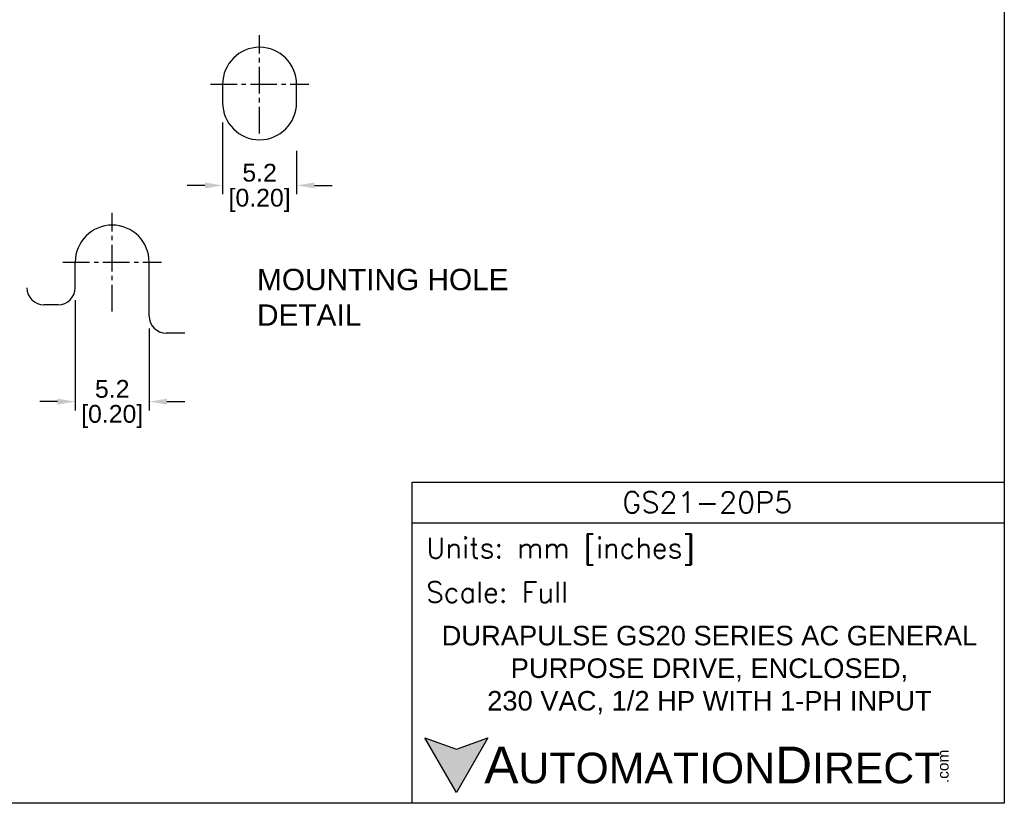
# Model space of a CAD drawing. Header units: inches. Extents: x 0 to 559, y 0 to 432.
# Tile 16 of 28: x 282 to 559, y 0 to 220. Entities that reach past the tile are written whole.
import ezdxf

# ---------------------------------------------------------------- set-up
doc = ezdxf.new("R2010")
doc.units = ezdxf.units.IN
doc.header["$LTSCALE"] = 10
doc.header["$MEASUREMENT"] = 0
doc.linetypes.add('CENTER2', pattern=[1.125, 0.75, -0.125, 0.125, -0.125])
for name, color, linetype in [('CENTERLINE', 40, 'CENTER2'), ('DIMENSIONS', 140, 'Continuous'), ('TEXT', 140, 'Continuous')]:
    doc.layers.add(name, color=color, linetype=linetype)
doc.styles.add('\\M+2ABAC\\M+2A6A11', font='txt')
doc.styles.add('ROMANS', font='romans.shx')
doc.styles.add('TEXTSTYLE_1', font='arial.ttf')
doc.dimstyles.get("Standard").update_dxf_attribs({"dimtxt": 5, "dimasz": 5, "dimexe": 2.5, "dimexo": 3.5, "dimgap": 1, "dimtad": 0, "dimtih": 1, "dimtoh": 1, "dimdec": 1, "dimzin": 0, "dimdsep": 46, "dimtxsty": 'Standard', "dimcen": 0, "dimadec": 0, "dimazin": 0, "dimtfac": 1, "dimtdec": 1, "dimtofl": 0, "dimtmove": 0, "dimatfit": 3, "dimfxl": 0, "dimtolj": 1, "dimtzin": 0, "dimarcsym": 0})

# ---------------------------------------------------------------- blocks, each defined once
blk = doc.blocks.new('*D13')
at = {"layer": 'DEFPOINTS', "color": 0}
for p in [(297.36, 145.01), (318.16, 137.01), (318.16, 112.97)]:
    blk.add_point(p, dxfattribs=at)
at = {"layer": 'DIMENSIONS', "color": 0, "lineweight": -2}
for p, q in [((297.36, 141.51), (297.36, 110.47)), ((318.16, 133.51), (318.16, 110.47)), ((292.36, 112.97), (287.36, 112.97)), ((323.16, 112.97), (328.16, 112.97))]:
    blk.add_line(p, q, dxfattribs=at)
at = {"layer": 'DIMENSIONS', "color": 0}
for points in [[(292.36, 113.8), (292.36, 112.14), (297.36, 112.97)], [(323.16, 113.8), (323.16, 112.14), (318.16, 112.97)]]:
    blk.add_solid(points, dxfattribs=at)
at = {"layer": 'DIMENSIONS', "color": 0, "char_height": 5, "attachment_point": 5, "style": 'TEXTSTYLE_1'}
for s, insert in [('\\A1;5.2', (307.76, 116.52)), ('\\A1;[0.20]', (307.76, 108.77))]:
    blk.add_mtext(s, dxfattribs=dict(at, insert=insert))
blk = doc.blocks.new('*D11')
at = {"layer": 'DEFPOINTS', "color": 0}
for p in [(338.84, 195.01), (359.64, 187.01), (359.64, 173.77)]:
    blk.add_point(p, dxfattribs=at)
at = {"layer": 'DIMENSIONS', "color": 0, "lineweight": -2}
for p, q in [((338.84, 191.51), (338.84, 171.27)), ((359.64, 183.51), (359.64, 171.27)), ((333.84, 173.77), (328.84, 173.77)), ((364.64, 173.77), (369.64, 173.77))]:
    blk.add_line(p, q, dxfattribs=at)
at = {"layer": 'DIMENSIONS', "color": 0}
for points in [[(333.84, 174.6), (333.84, 172.94), (338.84, 173.77)], [(364.64, 174.6), (364.64, 172.94), (359.64, 173.77)]]:
    blk.add_solid(points, dxfattribs=at)
at = {"layer": 'DIMENSIONS', "color": 0, "char_height": 5, "attachment_point": 5, "style": 'TEXTSTYLE_1'}
for s, insert in [('\\A1;5.2', (349.24, 177.32)), ('\\A1;[0.20]', (349.24, 169.57))]:
    blk.add_mtext(s, dxfattribs=dict(at, insert=insert))

msp = doc.modelspace()

# ---------------------------------------------------------------- hatches: boundary and pattern name
at = {"layer": 'TEXT'}
msp.add_hatch(color=256, dxfattribs=at).paths.add_polyline_path([(413.49, 18.42), (404.62, 15.19), (395.75, 18.42), (404.62, 3.05)])

# ---------------------------------------------------------------- linework, layer by layer
for p, q in [((338.84, 202.21), (338.84, 197.01)), ((359.64, 197.01), (359.64, 202.21)), ((297.36, 145.01), (297.36, 152.21)), ((318.16, 137.01), (318.16, 152.21)), ((292.56, 140.21), (288.56, 140.21)), ((328.16, 132.21), (322.96, 132.21))]:
    msp.add_line(p, q)
for centre, radius, start, end in [((349.24, 202.21), 10.4, 0, 180), ((349.24, 197.01), 10.4, 180, 0), ((307.76, 152.21), 10.4, 0, 180), ((288.56, 145.01), 4.8, 180, 270), ((292.56, 145.01), 4.8, 270, 0), ((322.96, 137.01), 4.8, 180, 270)]:
    msp.add_arc(centre, radius, start, end)
at = {"layer": 'CENTERLINE'}
for p, q in [((349.24, 188.36), (349.24, 216.06)), ((335.38, 202.21), (363.09, 202.21)), ((307.76, 138.35), (307.76, 166.06)), ((293.91, 152.21), (321.62, 152.21))]:
    msp.add_line(p, q, dxfattribs=at)
at = {"layer": 'DEFPOINTS'}
msp.add_lwpolyline([(558.8, 0), (0, 0), (0, 431.8), (558.8, 431.8)], close=True, dxfattribs=at)
at = {"layer": 'TEXT'}
msp.add_line((392.18, 78.85), (558.8, 78.85), dxfattribs=at)
for points in [[(392.18, 0), (392.18, 90.33), (558.8, 90.33), (558.8, 0)], [(413.49, 18.42), (404.62, 3.05), (395.75, 18.42), (404.62, 15.19)]]:
    msp.add_lwpolyline(points, close=True, dxfattribs=at)

# ---------------------------------------------------------------- texts
for s, insert, char_height, width, attachment_point, style in [('MOUNTING HOLE\\PDETAIL', (348.52, 150.31), 6, 100.4476, 1, 'TEXTSTYLE_1'), ('GS21-20P5', (475.23, 84.67), 5.94, 111.8034, 5, 'ROMANS'), (' Units: mm [inches]', (392.18, 70.86), 5.7425, 166.6158, 4, 'ROMANS'), (' Scale: Full', (392.18, 59.38), 5.7425, 166.6158, 4, 'ROMANS'), ('{\\fArial|b0|i0|c0|p34;     \\H1.2x;A\\H0.8333x;UTOMATION\\H1.2x;D\\H0.8333x;IRECT}', (395.75, 10.73), 8.6137, 145.913, 4, '\\M+2ABAC\\M+2A6A11')]:
    msp.add_mtext(s, dxfattribs=dict(at, insert=insert, char_height=char_height, width=width, attachment_point=attachment_point, style=style))
at = {"layer": 'TEXT', "insert": (475.82, 37.49), "char_height": 5.5, "width": 164.9514, "attachment_point": 5}
msp.add_mtext('\\A1;{\\fArial|b0|i0|c0|p34;DURAPULSE GS20 SERIES AC GENERAL PURPOSE DRIVE, ENCLOSED, \\P230 VAC, 1/2 HP WITH 1-PH INPUT}', dxfattribs=at)
at = {"layer": 'TEXT', "insert": (540.01, 5.68), "char_height": 3.1009, "width": 9.1891, "attachment_point": 1, "rotation": 90, "style": '\\M+2ABAC\\M+2A6A11'}
msp.add_mtext('{\\fArial|b0|i0|c0|p34;.com}', dxfattribs=at)

# ---------------------------------------------------------------- dimensions: what is measured, and where the dimension line sits
at = {"layer": 'DIMENSIONS'}
for base, p1, p2, picture, middle in [((359.64, 173.77), (338.84, 195.01), (359.64, 187.01), '*D11', (349.24, 173.77)), ((318.16, 112.97), (297.36, 145.01), (318.16, 137.01), '*D13', (307.76, 112.97))]:
    dim = msp.add_linear_dim(base=base, p1=p1, p2=p2, dimstyle='Standard', override={"dimlfac": 0.25, "dimpost": '\\X', "dimtxsty": 'TEXTSTYLE_1'}, dxfattribs=at)
    dim.commit()
    dim.dimension.update_dxf_attribs({"geometry": picture, "text_midpoint": middle})

doc.saveas('drawing.dxf')
